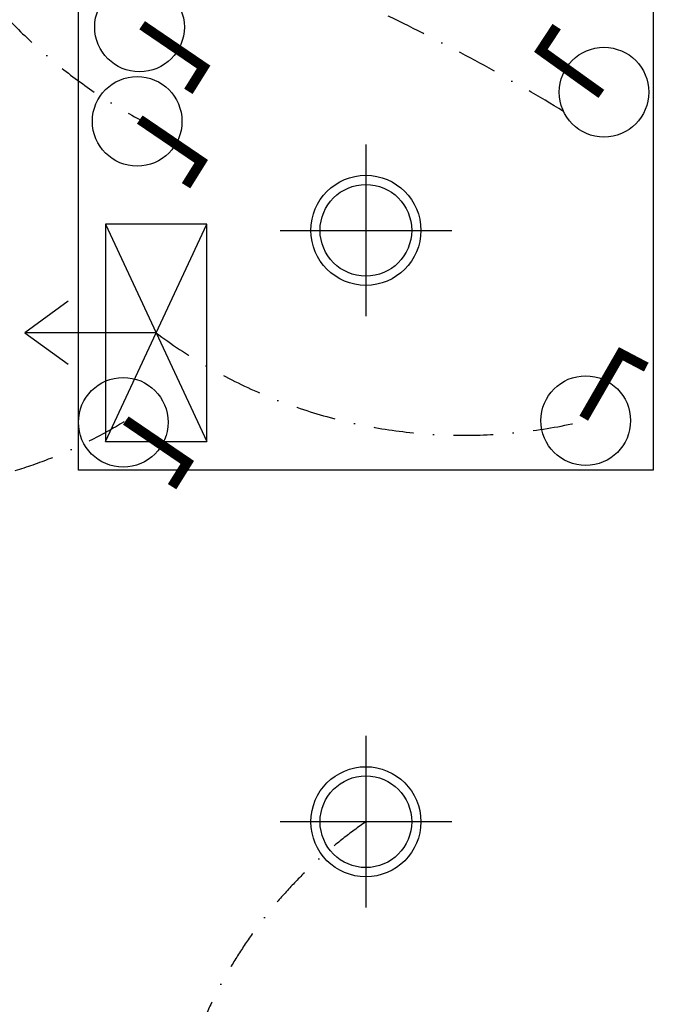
# Model space of a CAD drawing. Header units: millimetres. Extents: x 1795 to 32869, y 2040 to 26467.
# Tile 7 of 10: x 4752 to 6736, y 16996 to 20076. Entities that reach past the tile are written whole.
import ezdxf

# ---------------------------------------------------------------- set-up
doc = ezdxf.new("R2010")
doc.units = ezdxf.units.MM
doc.linetypes.add('DASHDOT2', pattern=[0.5, 0.25, -0.125, 0, -0.125])
for name, color, linetype in [('AL_Elec - Wall Mounted Halogen 36 W', 7, 'Continuous'), ('Elec - Cable Wires', 143, 'Continuous'), ('Elec - Strip Lights', 6, 'Continuous')]:
    doc.layers.add(name, color=color, linetype=linetype)

msp = doc.modelspace()

# ---------------------------------------------------------------- linework, layer by layer
at = {"layer": 'AL_Elec - Wall Mounted Halogen 36 W'}
for p, q in [((5836.2, 19685.3), (5836.2, 19148)), ((5567.6, 19416.6), (6104.8, 19416.6)), ((5836.2, 17835.3), (5836.2, 17298)), ((6104.8, 17566.6), (5567.6, 17566.6))]:
    msp.add_line(p, q, dxfattribs=at)
at = {"layer": 'AL_Elec - Wall Mounted Halogen 36 W', "const_width": 31.2}
for points in [[(5135.6, 20058.3), (5328.1, 19927.4), (5280.5, 19851.3)], [(6573.5, 19843.4), (6384.2, 19978.8), (6433.6, 20053.8)], [(5128.2, 19763.1), (5320.7, 19632.3), (5273.1, 19556.1)], [(6518.4, 18828.9), (6634.6, 19030.5), (6714.1, 18988.7)], [(5084.5, 18821.7), (5277, 18690.9), (5229.4, 18614.7)]]:
    msp.add_lwpolyline(points, dxfattribs=at)
at = {"layer": 'AL_Elec - Wall Mounted Halogen 36 W'}
msp.add_lwpolyline([(5338, 18755.9), (5338, 19436.2), (5020.5, 19436.2), (5020.5, 18755.9)], close=True, dxfattribs=at)
for points in [[(5020.5, 18755.9), (5338, 19436.2)], [(5020.5, 19436.2), (5338, 18755.9)], [(4903.7, 19194.6), (4768.2, 19096.1), (4903.7, 18997.6)], [(5179.3, 19096.1), (4768.2, 19096.1)]]:
    msp.add_lwpolyline(points, dxfattribs=at)
for centre, radius in [((5127.5, 20052.6), 140.3), ((6581.7, 19848.8), 140.3), ((5120.1, 19757.5), 140.3), ((5836.2, 19416.6), 172.2), ((5836.2, 19416.6), 143.4), ((5076.5, 18816.1), 140.3), ((6524.6, 18821.3), 140.3), ((5836.2, 17566.6), 172.2), ((5836.2, 17566.6), 143.4)]:
    msp.add_circle(centre, radius, dxfattribs=at)
at = {"layer": 'Elec - Cable Wires', "linetype": 'DASHDOT2', "ltscale": 500}
for centre, radius, start, end in [((5916.1, 21221.4), 1657.6, 162.3896, 241.619), ((5996.1, 19992.7), 870.7, 80.887, 176.0547), ((3196.9, 14445.2), 6258.3, 58.62682, 97.76103), ((6143.4, 20385.4), 1609.9, 233.2122, 283.6978), ((4313.8, 20066.9), 1464.4, 228.1183, 301.7526), ((6668.7, 16366.6), 1460.5, 124.7521, 235.2479)]:
    msp.add_arc(centre, radius, start, end, dxfattribs=at)
at = {"layer": 'Elec - Strip Lights'}
for p, q in [((4936.2, 18666.6), (4936.2, 20166.6)), ((6736.2, 20166.6), (6736.2, 18666.6)), ((6736.2, 18666.6), (4936.2, 18666.6))]:
    msp.add_line(p, q, dxfattribs=at)

doc.saveas('drawing.dxf')
